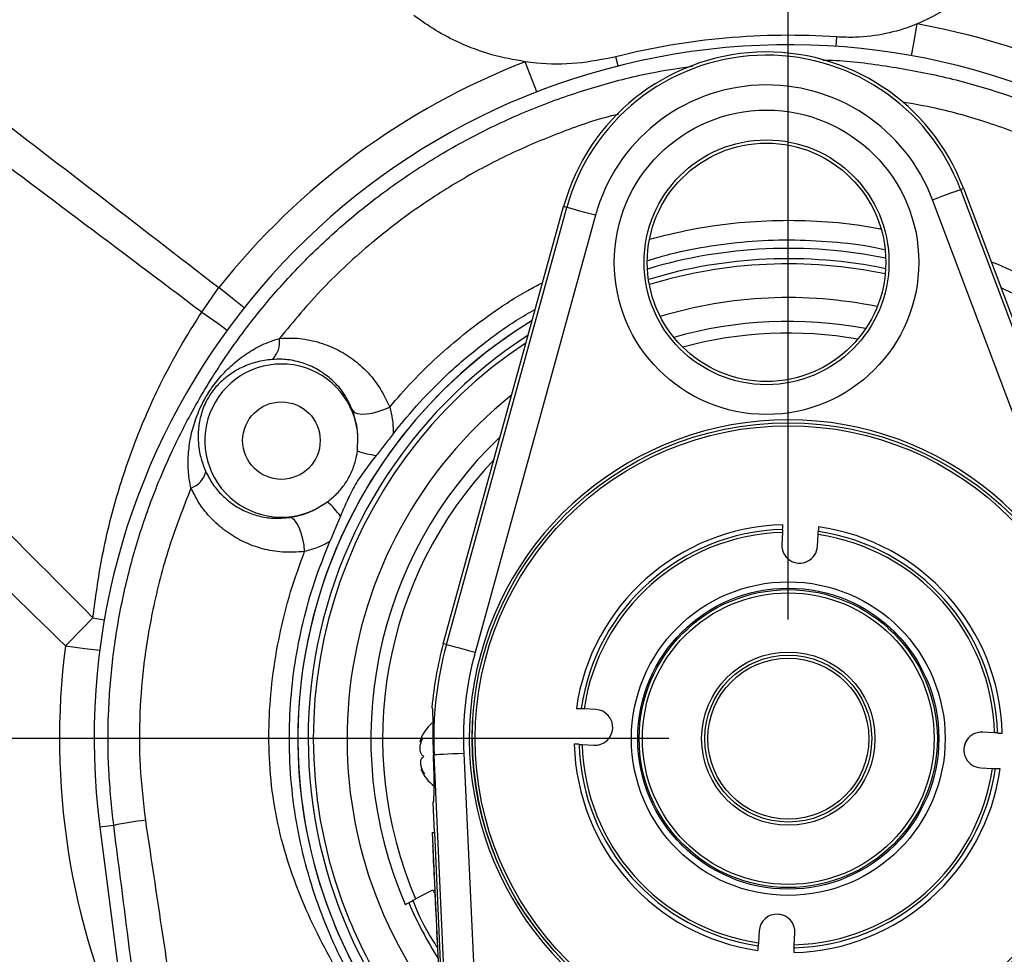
# Model space of a CAD drawing. Extents: x 0 to 8410, y 0 to 5940.
# Tile 122 of 158: x 4553 to 4718, y 4077 to 4234. Entities that reach past the tile are written whole.
import ezdxf

# ---------------------------------------------------------------- set-up
doc = ezdxf.new("R2010")
doc.units = 0
doc.header["$LTSCALE"] = 10
doc.layers.get('0').update_dxf_attribs({"linetype": 'CONTINUOUS'})
doc.styles.add('SLDTEXTSTYLE0', font='TXT', dxfattribs={"width": 0.605})
doc.dimstyles.new('SLDDIMSTYLE1', dxfattribs={"dimtxt": 50, "dimasz": 50, "dimexe": 0, "dimexo": 0.0625, "dimgap": 12.5, "dimtad": 1, "dimdec": 1, "dimrnd": 1e-09, "dimzin": 12, "dimtxsty": 'SLDTEXTSTYLE0', "dimsah": 1, "dimcen": 0.09, "dimazin": 3, "dimtfac": 1, "dimtofl": 0, "dimtmove": 0, "dimatfit": 3, "dimtolj": 1, "dimtzin": 12})
doc.dimstyles.new('SLDDIMSTYLE2', dxfattribs={"dimtxt": 50, "dimasz": 50, "dimexe": 0, "dimexo": 0.0625, "dimgap": 12.5, "dimtad": 1, "dimdec": 0, "dimrnd": 1e-09, "dimzin": 12, "dimtxsty": 'SLDTEXTSTYLE0', "dimsah": 1, "dimcen": 0.09, "dimazin": 3, "dimtfac": 1, "dimtofl": 0, "dimtmove": 0, "dimatfit": 3, "dimtolj": 1, "dimtzin": 12})
doc.dimstyles.new('SLDDIMSTYLE3', dxfattribs={"dimtxt": 50, "dimasz": 50, "dimexe": 0, "dimexo": 0.0625, "dimgap": 12.5, "dimtad": 1, "dimdec": 1, "dimrnd": 1e-09, "dimzin": 12, "dimtxsty": 'SLDTEXTSTYLE0', "dimsah": 1, "dimcen": 0.09, "dimazin": 3, "dimtfac": 1, "dimtmove": 0, "dimatfit": 3, "dimtolj": 1, "dimtzin": 12})

# ---------------------------------------------------------------- blocks, each defined once
blk = doc.blocks.new('_D_7')
at = {"color": 7, "linetype": 'CONTINUOUS'}
for p, q in [((4661.63, 4113.02), (3022.36, 4113.02)), ((3037.36, 2533.02), (3037.36, 4113.02)), ((4661.63, 2533.02), (3022.36, 2533.02))]:
    blk.add_line(p, q, dxfattribs=at)
for points in [[(3037.36, 4113.02), (3029.86, 4063.02), (3044.86, 4063.02)], [(3037.36, 2533.02), (3044.86, 2583.02), (3029.86, 2583.02)]]:
    blk.add_solid(points, dxfattribs=at)
at = {"color": 7, "linetype": 'CONTINUOUS', "insert": (2972.9, 3246.63), "char_height": 50, "attachment_point": 1, "rotation": 90, "style": 'SLDTEXTSTYLE0'}
blk.add_mtext('1580', dxfattribs=at)
blk = doc.blocks.new('_D_8')
at = {"color": 7, "linetype": 'CONTINUOUS'}
for p, q in [((4260.63, 4423.02), (3022.36, 4423.02)), ((3037.36, 4113.02), (3037.36, 4423.02)), ((4661.63, 4113.02), (3022.36, 4113.02))]:
    blk.add_line(p, q, dxfattribs=at)
for points in [[(3037.36, 4423.02), (3029.86, 4373.02), (3044.86, 4373.02)], [(3037.36, 4113.02), (3044.86, 4163.02), (3029.86, 4163.02)]]:
    blk.add_solid(points, dxfattribs=at)
at = {"color": 7, "linetype": 'CONTINUOUS', "insert": (2972.9, 4210.73), "char_height": 50, "attachment_point": 1, "rotation": 90, "style": 'SLDTEXTSTYLE0'}
blk.add_mtext('310', dxfattribs=at)
blk = doc.blocks.new('_D_9')
at = {"color": 7, "linetype": 'CONTINUOUS'}
for p, q in [((6136.63, 4639.08), (2746.63, 4639.08)), ((2761.63, 4639.08), (2761.63, 1533.02)), ((3861.91, 1533.02), (2746.63, 1533.02))]:
    blk.add_line(p, q, dxfattribs=at)
for points in [[(2761.63, 4639.08), (2754.13, 4589.08), (2769.13, 4589.08)], [(2761.63, 1533.02), (2769.13, 1583.02), (2754.13, 1583.02)]]:
    blk.add_solid(points, dxfattribs=at)
at = {"color": 7, "linetype": 'CONTINUOUS', "insert": (2697.18, 3009.66), "char_height": 50, "attachment_point": 1, "rotation": 90, "style": 'SLDTEXTSTYLE0'}
blk.add_mtext('3106', dxfattribs=at)
blk = doc.blocks.new('_D_10')
at = {"color": 7, "linetype": 'CONTINUOUS'}
for p, q in [((4681.63, 4133.02), (4681.63, 5288.89)), ((6156.63, 4443.02), (6156.63, 5288.89)), ((4681.63, 5273.89), (6156.63, 5273.89))]:
    blk.add_line(p, q, dxfattribs=at)
for points in [[(4681.63, 5273.89), (4731.63, 5266.39), (4731.63, 5281.39)], [(6156.63, 5273.89), (6106.63, 5281.39), (6106.63, 5266.39)]]:
    blk.add_solid(points, dxfattribs=at)
at = {"color": 7, "linetype": 'CONTINUOUS', "insert": (5342.75, 5338.34), "char_height": 50, "attachment_point": 1, "style": 'SLDTEXTSTYLE0'}
blk.add_mtext('1475', dxfattribs=at)
blk = doc.blocks.new('_D_12')
at = {"color": 7, "linetype": 'CONTINUOUS'}
for p, q in [((4081.63, 4133.02), (4081.63, 5288.89)), ((4681.63, 4133.02), (4681.63, 5288.89)), ((4681.63, 5273.89), (4081.63, 5273.89))]:
    blk.add_line(p, q, dxfattribs=at)
for points in [[(4081.63, 5273.89), (4131.63, 5266.39), (4131.63, 5281.39)], [(4681.63, 5273.89), (4631.63, 5281.39), (4631.63, 5266.39)]]:
    blk.add_solid(points, dxfattribs=at)
at = {"color": 7, "linetype": 'CONTINUOUS', "insert": (4324.34, 5338.34), "char_height": 50, "attachment_point": 1, "style": 'SLDTEXTSTYLE0'}
blk.add_mtext('600', dxfattribs=at)
blk = doc.blocks.new('_D_17')
at = {"color": 7, "linetype": 'CONTINUOUS'}
for p, q in [((4681.63, 4133.02), (4681.63, 5163.68)), ((4761.63, 4592.02), (4761.63, 5163.68)), ((4681.63, 5148.68), (4581.63, 5148.68)), ((4681.63, 5148.68), (4761.63, 5148.68)), ((4761.63, 5148.68), (4861.63, 5148.68))]:
    blk.add_line(p, q, dxfattribs=at)
for points in [[(4681.63, 5148.68), (4631.63, 5156.18), (4631.63, 5141.18)], [(4761.63, 5148.68), (4811.63, 5141.18), (4811.63, 5156.18)]]:
    blk.add_solid(points, dxfattribs=at)
at = {"color": 7, "linetype": 'CONTINUOUS', "insert": (4683.44, 5213.13), "char_height": 50, "attachment_point": 1, "style": 'SLDTEXTSTYLE0'}
blk.add_mtext('80', dxfattribs=at)

msp = doc.modelspace()

# ---------------------------------------------------------------- linework, layer by layer
at = {"color": 8, "linetype": 'CONTINUOUS'}
for p, q in [((4689.675184, 4229.148676), (4689.785363, 4230.739881)), ((4653.118165, 4225.879957), (4652.727487, 4227.42634)), ((4710.509839, 4205.16925), (4711.0132, 4205.358555)), ((4710.509839, 4205.16925), (4737.29107, 4133.951475)), ((4732.61747, 4132.193853), (4705.836209, 4203.411867)), ((4624.301287, 4128.792335), (4644.481035, 4202.154447)), ((4649.295362, 4200.830032), (4629.115643, 4127.46792)), ((4644.481035, 4202.154447), (4643.962504, 4202.297022)), ((4583.276482, 4184.566547), (4586.141469, 4188.68642)), ((4565.02554, 4133.297493), (4566.952588, 4132.979442)), ((4624.301287, 4128.792335), (4623.782756, 4128.93491)), ((4622.233721, 4110.309412), (4622.115316, 4110.304167)), ((4624.994429, 4049.847414), (4622.233721, 4110.309412)), ((4627.221676, 4110.53734), (4629.852565, 4052.918245)), ((4568.506869, 4098.47336), (4566.179725, 4098.174145))]:
    msp.add_line(p, q, dxfattribs=at)
at = {"color": 7, "linetype": 'CONTINUOUS'}
for p, q in [((4711.0132, 4205.358555), (4737.794461, 4134.140779)), ((4623.782756, 4128.93491), (4643.962504, 4202.297022)), ((4609.37828, 4161.284735), (4609.467896, 4163.65843)), ((4602.331491, 4151.504328), (4604.363354, 4152.741243)), ((4680.650266, 4147.607853), (4680.535348, 4145.641376)), ((4686.525108, 4145.291378), (4686.640056, 4147.257616)), ((4649.364444, 4117.912819), (4647.398116, 4118.027737)), ((4628.634067, 4113.021662), (4628.724339, 4116.113951)), ((4716.220053, 4114.005615), (4714.253726, 4114.120533)), ((4619.849565, 4112.511446), (4620.108308, 4112.523128)), ((4647.048028, 4112.037947), (4649.014386, 4111.923029)), ((4620.236876, 4107.907583), (4620.060148, 4107.899477)), ((4713.903668, 4108.130743), (4715.869995, 4108.015825)), ((4622.289451, 4097.298433), (4622.061404, 4102.293302)), ((4566.179725, 4098.174145), (4575.276198, 4027.440359)), ((4621.989789, 4097.284843), (4622.289451, 4097.298433)), ((4623.494985, 4064.319183), (4621.989789, 4097.284843)), ((4622.289451, 4097.298433), (4623.794677, 4064.332773)), ((4621.989878, 4095.0902), (4622.089775, 4095.09473)), ((4621.989878, 4095.0902), (4622.00624, 4094.731619)), ((4622.00624, 4094.731619), (4622.106137, 4094.736149)), ((4622.00624, 4094.731619), (4622.026714, 4094.283392)), ((4622.026714, 4094.283392), (4622.126611, 4094.287922)), ((4622.063549, 4093.476583), (4622.163447, 4093.481113)), ((4622.066768, 4093.406011), (4622.094246, 4092.804243)), ((4622.081759, 4092.803528), (4622.194143, 4092.808773)), ((4622.094246, 4092.804243), (4622.194143, 4092.808773)), ((4622.096302, 4092.75942), (4622.1962, 4092.76395)), ((4622.096302, 4092.75942), (4622.155668, 4091.459324)), ((4622.155668, 4091.459324), (4622.255566, 4091.464092)), ((4622.17203, 4091.100742), (4622.271927, 4091.105272)), ((4622.2232, 4089.980175), (4622.323098, 4089.984705)), ((4622.231187, 4089.805414), (4622.241618, 4089.576771)), ((4622.274371, 4088.859608), (4622.374268, 4088.864137)), ((4622.294845, 4088.411381), (4622.394743, 4088.415911)), ((4622.016074, 4087.685158), (4622.356834, 4087.05311)), ((4622.32736, 4087.698986), (4622.343065, 4087.354948)), ((4622.346016, 4087.290575), (4622.445913, 4087.295343)), ((4622.381659, 4086.509754), (4622.481557, 4086.514284)), ((4622.38458, 4086.445619), (4622.388991, 4086.349298)), ((4622.397186, 4086.170008), (4622.497054, 4086.174538)), ((4622.417631, 4085.721781), (4622.517528, 4085.726311)), ((4622.417631, 4085.721781), (4622.438105, 4085.273554)), ((4622.438105, 4085.273554), (4622.538002, 4085.278084)), ((4622.438105, 4085.273554), (4622.458579, 4084.825327)), ((4622.458579, 4084.825327), (4622.558477, 4084.829857)), ((4622.458579, 4084.825327), (4622.528168, 4083.301355)), ((4622.528168, 4083.301355), (4622.628065, 4083.305885)), ((4622.528406, 4083.295633), (4622.628303, 4083.300163)), ((4622.540446, 4083.032181), (4622.640344, 4083.036949)), ((4622.596624, 4081.801702), (4622.696521, 4081.806232)), ((4622.640731, 4080.835869), (4622.740628, 4080.840399)), ((4622.642787, 4080.791046), (4622.742685, 4080.795576)), ((4622.645976, 4080.720951), (4622.745874, 4080.725481)), ((4676.742973, 4080.752184), (4676.628055, 4078.785707)), ((4682.617845, 4078.435709), (4682.732763, 4080.402185)), ((4622.673215, 4080.124189), (4622.773113, 4080.128719)), ((4622.673215, 4080.124189), (4622.69369, 4079.675962)), ((4622.69369, 4079.675962), (4622.793587, 4079.680492)), ((4622.713329, 4079.246094), (4622.813227, 4079.250624)), ((4622.724654, 4078.998138), (4622.824552, 4079.002668)), ((4622.789832, 4077.570726), (4622.889729, 4077.575256))]:
    msp.add_line(p, q, dxfattribs=at)
at = {"color": 8, "linetype": 'CONTINUOUS', "flags": 128}
for points in [[(4702.286752, 4227.58012), (4702.667536, 4229.69227), (4703.250291, 4232.924749)], [(4639.474603, 4221.52405), (4638.697328, 4223.524381), (4637.507709, 4226.585914)], [(4705.836209, 4203.411867), (4706.719162, 4203.743746), (4707.570436, 4204.063942), (4708.359392, 4204.360535), (4709.057721, 4204.623272), (4709.640356, 4204.842378), (4710.086348, 4205.009987), (4710.379692, 4205.120375), (4710.509839, 4205.16925)], [(4649.295362, 4200.830032), (4648.385795, 4201.080372), (4647.508921, 4201.321651), (4646.696212, 4201.54505), (4645.976843, 4201.742937), (4645.376684, 4201.908161), (4644.917252, 4202.034523), (4644.615086, 4202.117493), (4644.481035, 4202.154447)], [(4590.397956, 4185.313751), (4588.715853, 4186.646511), (4586.141469, 4188.68642)], [(4583.276482, 4184.566547), (4585.958364, 4182.714035), (4587.556364, 4181.574871)], [(4608.583393, 4168.049385), (4608.902516, 4167.755892), (4609.414043, 4167.562773), (4610.094937, 4167.478372), (4610.91462, 4167.506506), (4611.836197, 4167.646219), (4612.818213, 4167.891075), (4613.816591, 4168.229868), (4614.786329, 4168.647577)], [(4600.528332, 4144.419243), (4600.423219, 4145.469953), (4600.234928, 4146.507313), (4599.971922, 4147.48459), (4599.646034, 4148.358156), (4599.271896, 4149.088432), (4598.866345, 4149.642755), (4598.447623, 4149.996092), (4598.034563, 4150.132467)], [(4560.408415, 4128.580381), (4560.990246, 4129.174759), (4561.57163, 4129.768659), (4562.152119, 4130.361845), (4562.731268, 4130.9536), (4563.308628, 4131.543447), (4563.883754, 4132.130911), (4564.456197, 4132.715751), (4565.02554, 4133.297493)], [(4560.408415, 4128.580381), (4563.666286, 4128.162195), (4566.175969, 4127.840092)], [(4629.115643, 4127.46792), (4628.206076, 4127.71826), (4627.329203, 4127.959301), (4626.516463, 4128.182937), (4625.797125, 4128.380825), (4625.196936, 4128.545811), (4624.737533, 4128.672172), (4624.435367, 4128.75538), (4624.301287, 4128.792335)], [(4627.221676, 4110.53734), (4626.279326, 4110.494186), (4625.370832, 4110.452701), (4624.528797, 4110.414316), (4623.783501, 4110.380222), (4623.161676, 4110.35185), (4622.685703, 4110.330154), (4622.372629, 4110.315849), (4622.233721, 4110.309412)]]:
    msp.add_lwpolyline(points, dxfattribs=at)
at = {"color": 7, "linetype": 'CONTINUOUS', "flags": 128}
msp.add_lwpolyline([(4619.145962, 4086.137106), (4621.669026, 4087.497999), (4622.016074, 4087.685158)], dxfattribs=at)
at = {"color": 8, "linetype": 'CONTINUOUS'}
for centre, radius in [((4677.985057, 4192.938475), 25.53094), ((4677.985057, 4192.938475), 20.537792), ((4681.634054, 4113.021738), 52.5), ((4681.634054, 4113.021738), 26.30932), ((4681.634054, 4113.021738), 25.24866)]:
    msp.add_circle(centre, radius, dxfattribs=at)
at = {"color": 7, "linetype": 'CONTINUOUS'}
for centre, radius in [((4677.985057, 4192.938475), 20), ((4596.634054, 4163.021738), 6.5), ((4681.634054, 4113.021738), 53), ((4681.634054, 4113.021738), 25), ((4681.634054, 4113.021738), 24.464102), ((4681.634054, 4113.021738), 14.535898), ((4681.634054, 4113.021738), 14), ((4681.634054, 4113.021738), 13.5)]:
    msp.add_circle(centre, radius, dxfattribs=at)
for centre, radius, start, end in [((5804.021524, 3538.989613), 1580, 55, 155), ((4681.634054, 4113.021738), 118, 86.03891938, 104.18011824), ((4681.634054, 4113.021738), 116.405124, 11.62084413, 187.32809797), ((4677.985057, 4192.938475), 35.286227, 20.60859565, 164.62002197), ((3249.66775, 3200.758591), 1507.22427, 9.86907978, 41.86907978), ((4681.634054, 4113.021738), 82.25, 78.54197878, 106.68663884), ((4681.634054, 4113.021738), 74, 78.37032633, 106.85829129), ((4681.634054, 4113.021738), 82.25, 121.46311526, 202.52267359), ((4681.634054, 4113.021738), 82.25, 121.46311526, 225.77121552), ((4681.634054, 4113.021738), 70, 79.32313157, 105.90548605), ((4596.634054, 4163.021738), 12.849634, 2.8399587, 296.32051328), ((4681.634054, 4113.021738), 74, 128.7952476, 217.97226208), ((4681.634054, 4113.021738), 53.5, 292.82522393, 252.40339369), ((4681.634054, 4113.021738), 70, 133.61730284, 203.42215572), ((4681.634054, 4113.021738), 35.1, 91.55829447, 171.75218016), ((4681.634054, 4113.021738), 35.1, 1.55829447, 81.75218016), ((4683.530233, 4145.466375), 3, 176.65523731, 356.65523731), ((4681.634054, 4113.021738), 60, 164.62002197, 174.95205315), ((4649.189416, 4114.917917), 3, 266.65523731, 86.65523731), ((4626.495934, 4110.384619), 7, 130.89136732, 161.99817841), ((4714.078691, 4111.125559), 3, 86.65523731, 266.65523731), ((4681.634054, 4113.021738), 53, 180, 356.65523731), ((4681.634054, 4113.021738), 35.1, 181.55829447, 261.75218016), ((4626.485043, 4110.623148), 7, 203.26116079, 232.79116569), ((4681.634054, 4113.021738), 35.1, 271.55829447, 351.75218016), ((4679.737875, 4080.5771), 3, 356.65523731, 176.65523731), ((4681.634054, 4113.021738), 82.25, 202.52267359, 225.77121552)]:
    msp.add_arc(centre, radius, start, end, dxfattribs=at)
at = {"color": 8, "linetype": 'CONTINUOUS'}
for centre, radius, start, end in [((4681.634054, 4113.021738), 121.835855, 14.63775964, 79.78042692), ((4677.985057, 4192.938475), 34.748435, 20.60859565, 164.62002197), ((4681.634054, 4113.021738), 121.835855, 111.23405322, 141.60804507), ((4677.985057, 4192.938475), 29.755288, 20.60859565, 164.62002197), ((4681.634054, 4113.021738), 80.517949, 78.30413243, 106.92448519), ((4681.634054, 4113.021738), 79.651924, 78.22347757, 107.00514006), ((4681.634054, 4113.021738), 68.02606, 80.14775868, 105.08085895), ((4592.354331, 4179.552508), 3.980286, 312.9043555, 9.10357859), ((4681.634054, 4113.021738), 80.517949, 122.79419398, 224.4401368), ((4681.634054, 4113.021738), 79.651924, 123.49510805, 202.52267359), ((4614.224278, 4175.046395), 14.589962, 250.60091743, 263.38700231), ((4681.634054, 4113.021738), 68.02606, 136.50640699, 203.27910741), ((4580.115996, 4158.769858), 3.956619, 289.91506275, 345.92139941), ((4594.729881, 4141.826698), 14.557854, 35.81546838, 48.56750557), ((4681.634054, 4113.021738), 35.9, 91.44877557, 171.86169906), ((4681.634054, 4113.021738), 35.9, 1.44877557, 81.86169906), ((4681.634054, 4113.021738), 34.6, 91.62932515, 171.68114947), ((4681.634054, 4113.021738), 34.6, 1.62932515, 81.68114947), ((4681.634054, 4113.021738), 122.219983, 172.68642095, 205.0729833), ((4681.634054, 4113.021738), 59.462208, 164.62002197, 182.61430881), ((4681.634054, 4113.021738), 54.46906, 164.62002197, 182.61430881), ((4681.634054, 4113.021738), 35.9, 181.44877557, 261.86169906), ((4681.634054, 4113.021738), 34.6, 181.62932515, 261.68114947), ((4681.634054, 4113.021738), 35.9, 271.44877557, 351.86169906), ((4681.634054, 4113.021738), 34.6, 271.62932515, 351.68114947), ((4580.897282, 4038.97685), 60.772996, 96.69453753, 101.76395724), ((4681.634054, 4113.021738), 69.3448, 203.37061518, 212.20586362), ((4681.634054, 4113.021738), 79.651924, 202.52267359, 223.73922273)]:
    msp.add_arc(centre, radius, start, end, dxfattribs=at)
at = {"color": 7, "linetype": 'CONTINUOUS'}
msp.add_ellipse((4621.696501, 4110.28499), major_axis=(-0.3649, 7.991674), ratio=0.0524077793, start_param=3.1415926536, end_param=4.7123889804, dxfattribs=at)
at = {"color": 8, "linetype": 'CONTINUOUS'}
for points, knots in [([(4486.380877, 4266.121437), (4491.685636, 4261.96507), (4511.172311, 4246.696935), (4544.403378, 4220.855772), (4572.407406, 4199.271857), (4586.141469, 4188.68642)], [0, 0, 0, 0, 0.1600905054, 0.5880817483, 1, 1, 1, 1]), ([(4583.276482, 4184.566547), (4569.352261, 4195.046766), (4541.022603, 4216.369394), (4507.261472, 4241.549718), (4487.427571, 4256.252636), (4482.077481, 4260.21867)], [0, 0, 0, 0, 0.4137858, 0.8418718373, 1, 1, 1, 1]), ([(4462.363796, 4236.867716), (4482.993047, 4216.001273), (4517.168165, 4181.433213), (4551.440957, 4146.961086), (4565.02554, 4133.297493)], [0, 0, 0, 0, 0.6036336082, 1, 1, 1, 1]), ([(4560.408415, 4128.580381), (4546.644009, 4142.056412), (4511.575907, 4176.389811), (4476.361847, 4210.573538), (4454.969483, 4231.339981)], [0, 0, 0, 0, 0.3925050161, 1, 1, 1, 1]), ([(4568.506869, 4098.47336), (4568.181822, 4101.552288), (4567.528308, 4107.742547), (4567.524041, 4117.108139), (4568.243825, 4126.532991), (4569.761189, 4135.853958), (4572.041795, 4145.026446), (4575.060746, 4153.96237), (4578.846501, 4162.709552), (4583.364656, 4171.133917), (4588.581672, 4179.164292), (4594.454873, 4186.736907), (4601.01554, 4193.864336), (4608.148503, 4200.396941), (4615.770007, 4206.2694), (4623.809169, 4211.461593), (4632.339059, 4215.999653), (4641.2126, 4219.80037), (4650.3458, 4222.79317), (4658.453553, 4224.832668), (4663.589339, 4225.544891), (4665.572228, 4225.819876)], [0, 0, 0, 0, 0.0522909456, 0.1051322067, 0.1579753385, 0.211884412, 0.2645310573, 0.3175357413, 0.3710917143, 0.4254037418, 0.478875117, 0.5327213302, 0.5871478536, 0.6423715, 0.6959566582, 0.7495421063, 0.803892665, 0.8590362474, 0.9124255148, 0.9661881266, 1, 1, 1, 1]), ([(4687.446656, 4226.867248), (4687.781794, 4226.862323), (4691.287464, 4226.810797), (4697.977257, 4225.960744), (4707.473985, 4224.243708), (4716.101207, 4221.830869), (4723.87687, 4219.029991), (4730.782935, 4216.010851), (4737.633976, 4212.457692), (4744.322175, 4208.38612), (4751.231952, 4203.492541), (4758.153146, 4197.744495), (4764.979525, 4191.03971), (4771.27462, 4183.710822), (4776.905467, 4175.892708), (4781.832706, 4167.671367), (4786.047544, 4159.129072), (4789.568716, 4150.17523), (4791.920299, 4142.404342), (4792.972697, 4137.611776), (4793.328466, 4135.991623)], [0, 0, 0, 0, 0.0066967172, 0.0700502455, 0.13430879, 0.1995043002, 0.2487404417, 0.2993650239, 0.349989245, 0.4028409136, 0.4556931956, 0.5190449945, 0.582397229, 0.6466644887, 0.7118798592, 0.7747168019, 0.8379986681, 0.9019692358, 0.96686016, 1, 1, 1, 1]), ([(4741.760375, 4203.464796), (4738.970519, 4205.212954), (4733.385002, 4208.712908), (4724.453157, 4212.982377), (4715.426525, 4216.365616), (4707.501948, 4218.649534), (4702.635607, 4219.499884), (4700.77187, 4219.825556)], [0, 0, 0, 0, 0.2220796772, 0.4446214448, 0.6666973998, 0.8723499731, 1, 1, 1, 1]), ([(4653.156193, 4217.773249), (4652.755968, 4217.67973), (4649.388457, 4216.892856), (4643.23939, 4214.705666), (4634.799423, 4211.159301), (4626.701022, 4206.840283), (4618.979267, 4201.885662), (4611.190128, 4195.87989), (4603.453802, 4188.752582), (4598.674265, 4183.039052), (4596.284481, 4180.182268)], [0, 0, 0, 0, 0.0177810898, 0.1496110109, 0.2814661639, 0.4137922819, 0.5461189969, 0.6779739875, 0.8389859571, 1, 1, 1, 1]), ([(4658.423068, 4196.822931), (4660.706519, 4197.400095), (4665.330012, 4198.568728), (4672.498931, 4199.599603), (4679.851911, 4200.081317), (4687.227573, 4199.879969), (4693.027473, 4199.35654), (4696.288083, 4198.694682), (4697.169813, 4198.515703)], [0, 0, 0, 0, 0.1805208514, 0.3655155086, 0.5545216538, 0.7449205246, 0.9310217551, 1, 1, 1, 1]), ([(4715.644898, 4193.041851), (4715.759962, 4192.998357), (4717.921552, 4192.181276), (4721.962351, 4190.140024), (4725.748561, 4187.926232), (4727.646919, 4186.816265)], [0, 0, 0, 0, 0.0272695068, 0.5122852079, 1, 1, 1, 1]), ([(4614.786329, 4168.647577), (4616.040144, 4170.09691), (4618.553322, 4173.001988), (4622.702342, 4177.049099), (4627.119987, 4180.865558), (4632.184689, 4184.635098), (4636.625316, 4187.574092), (4639.608551, 4189.105935), (4640.453341, 4189.53972)], [0, 0, 0, 0, 0.1725607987, 0.3458852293, 0.5215534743, 0.6980092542, 0.9144825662, 1, 1, 1, 1]), ([(4565.02554, 4133.297493), (4565.468102, 4136.630863), (4566.353212, 4143.297498), (4568.761283, 4153.202178), (4572.003087, 4162.96713), (4575.72737, 4171.447433), (4579.527878, 4178.641519), (4582.025395, 4182.589084), (4583.276482, 4184.566547)], [0, 0, 0, 0, 0.1835645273, 0.36712331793, 0.55621942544, 0.74530712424, 0.87241606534, 1, 1, 1, 1]), ([(4581.463726, 4155.04985), (4581.302177, 4155.920918), (4580.975865, 4157.680373), (4580.961961, 4160.416448), (4581.287775, 4163.236789), (4582.031788, 4166.165141), (4583.135267, 4168.894055), (4584.607289, 4171.460466), (4586.322993, 4173.724425), (4588.402613, 4175.833692), (4590.778478, 4177.66186), (4593.385129, 4179.189683), (4595.311147, 4179.84905), (4596.284481, 4180.182268)], [0, 0, 0, 0, 0.0829194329, 0.167487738, 0.2603919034, 0.3548162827, 0.4544310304, 0.5295358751, 0.61628363, 0.7117705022, 0.8091864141, 0.9035702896, 1, 1, 1, 1]), ([(4596.284481, 4180.182268), (4597.014437, 4180.216123), (4598.892405, 4180.303222), (4601.898228, 4179.874039), (4605.090464, 4178.819528), (4608.009024, 4177.213606), (4610.672865, 4175.047271), (4613.09496, 4172.236398), (4614.215422, 4169.858953), (4614.786329, 4168.647577)], [0, 0, 0, 0, 0.0917304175, 0.2359960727, 0.3847937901, 0.5240101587, 0.6668620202, 0.8302568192, 1, 1, 1, 1]), ([(4595.064016, 4176.636984), (4594.202834, 4176.522032), (4592.453726, 4176.288558), (4590.163833, 4175.427976), (4588.072512, 4174.249112), (4586.318194, 4172.815777), (4584.926776, 4171.184181), (4584.174933, 4169.915368), (4583.70255, 4168.939812), (4583.331545, 4168.000594), (4582.887436, 4166.422433), (4582.620003, 4164.478743), (4582.692417, 4162.22099), (4583.08986, 4159.986797), (4583.663733, 4158.539081), (4583.95377, 4157.8074)], [0, 0, 0, 0, 0.0990580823, 0.2011922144, 0.297394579, 0.3957845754, 0.4744086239, 0.5251643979, 0.5393988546, 0.5848175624, 0.6319549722, 0.7263995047, 0.8230182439, 0.9105527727, 1, 1, 1, 1]), ([(4608.583393, 4168.049385), (4608.193958, 4168.916148), (4607.400943, 4170.68116), (4605.679524, 4172.747571), (4603.729044, 4174.380015), (4601.62209, 4175.572786), (4599.261089, 4176.380829), (4597.038189, 4176.72032), (4595.607434, 4176.659923), (4595.064016, 4176.636984)], [0, 0, 0, 0, 0.1627967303, 0.3315070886, 0.4717176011, 0.615147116, 0.7599918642, 0.9088419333, 1, 1, 1, 1]), ([(4609.467896, 4163.65843), (4609.449108, 4163.99532), (4609.36204, 4165.556582), (4608.925632, 4166.953721), (4608.583393, 4168.049385)], [0, 0, 0, 0, 0.2157802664, 1, 1, 1, 1]), ([(4614.786329, 4168.647577), (4614.948849, 4167.987265), (4615.278427, 4166.648208), (4615.387006, 4165.101823), (4615.385788, 4164.261159), (4615.385624, 4164.148142)], [0, 0, 0, 0, 0.4571282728, 0.9270171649, 1, 1, 1, 1]), ([(4583.95377, 4157.8074), (4584.327039, 4157.088694), (4585.08403, 4155.631154), (4586.645201, 4153.816392), (4588.463013, 4152.296496), (4590.527257, 4151.120621), (4592.819652, 4150.321), (4595.34233, 4149.898108), (4597.117668, 4150.052652), (4598.034563, 4150.132467)], [0, 0, 0, 0, 0.1353455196, 0.2744815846, 0.4113233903, 0.5512751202, 0.695152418, 0.8425578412, 1, 1, 1, 1]), ([(4581.463726, 4155.04985), (4580.171791, 4151.74416), (4577.575712, 4145.101546), (4575.093299, 4135.357693), (4573.512224, 4126.07422), (4572.784462, 4117.271397), (4572.766349, 4108.312878), (4573.462836, 4102.33668), (4573.812606, 4099.335481)], [0, 0, 0, 0, 0.186940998, 0.3756482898, 0.5288175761, 0.6830315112, 0.8408209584, 1, 1, 1, 1]), ([(4600.528332, 4144.419243), (4599.27707, 4144.332158), (4596.881425, 4144.165428), (4593.437404, 4144.796978), (4590.330646, 4145.922941), (4587.524687, 4147.566575), (4585.078874, 4149.639228), (4582.977, 4152.120384), (4581.96808, 4154.073498), (4581.463726, 4155.04985)], [0, 0, 0, 0, 0.1588257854, 0.304085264, 0.4493739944, 0.5870435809, 0.72468773, 0.8623727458, 1, 1, 1, 1]), ([(4598.034563, 4150.132467), (4598.617314, 4150.240179), (4599.802571, 4150.459254), (4601.26851, 4150.983543), (4602.100665, 4151.391239), (4602.331491, 4151.504328)], [0, 0, 0, 0, 0.4113925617, 0.836730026, 1, 1, 1, 1]), ([(4604.760291, 4146.081974), (4604.756218, 4146.079669), (4604.088507, 4145.701737), (4602.690138, 4145.014348), (4601.255953, 4144.619543), (4600.528332, 4144.419243)], [0, 0, 0, 0, 0.0030142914, 0.4941881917, 1, 1, 1, 1]), ([(4624.390485, 4048.158457), (4622.010518, 4051.176282), (4616.729192, 4057.873063), (4610.436519, 4066.77008), (4605.535702, 4074.804936), (4602.213137, 4081.06501), (4599.349626, 4087.570589), (4597.022357, 4094.371708), (4595.36443, 4101.489162), (4594.545418, 4108.754673), (4594.471352, 4116.016906), (4595.053178, 4123.23906), (4596.267694, 4130.47487), (4598.029142, 4137.597993), (4599.704595, 4142.170948), (4600.528332, 4144.419243)], [0, 0, 0, 0, 0.1097943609, 0.2436419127, 0.3109891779, 0.3785590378, 0.44596213, 0.5138381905, 0.5836254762, 0.6542823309, 0.7222385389, 0.7907855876, 0.8609677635, 0.9316447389, 1, 1, 1, 1]), ([(4572.556289, 4066.654016), (4571.89116, 4071.950019), (4570.55986, 4082.550321), (4569.191556, 4093.162911), (4568.506869, 4098.47336)], [0, 0, 0, 0, 0.4996086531, 1, 1, 1, 1]), ([(4573.812606, 4099.335481), (4574.645931, 4093.750068), (4576.314113, 4082.568965), (4578.014875, 4071.403884), (4578.866037, 4065.816213)], [0, 0, 0, 0, 0.4995404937, 1, 1, 1, 1]), ([(4622.769745, 4078.009893), (4622.481546, 4078.459357), (4620.924921, 4080.887002), (4619.566298, 4083.546368), (4618.717734, 4085.820137), (4618.690999, 4085.891773)], [0, 0, 0, 0, 0.1803627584, 0.9741769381, 1, 1, 1, 1])]:
    msp.add_open_spline(points, degree=3, knots=knots, dxfattribs=at)
at = {"color": 7, "linetype": 'CONTINUOUS'}
for points, knots in [([(4717.731746, 4245.611479), (4716.834822, 4244.215798), (4715.015042, 4241.384084), (4711.507661, 4237.885692), (4707.585839, 4234.951989), (4704.70771, 4233.606217), (4703.250291, 4232.924749)], [0, 0, 0, 0, 0.2535399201, 0.5144103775, 0.7541085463, 1, 1, 1, 1]), ([(4637.507709, 4226.585914), (4635.631888, 4226.924407), (4631.840288, 4227.608603), (4626.841772, 4229.513661), (4622.461535, 4231.767942), (4620.037995, 4233.493831), (4618.818643, 4234.362175)], [0, 0, 0, 0, 0.27908549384, 0.5641159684, 0.78069432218, 1, 1, 1, 1]), ([(4703.250291, 4232.924749), (4703.075116, 4232.853733), (4701.368658, 4232.161929), (4697.954327, 4231.161815), (4693.56893, 4230.595854), (4690.826978, 4230.700231), (4689.785363, 4230.739881)], [0, 0, 0, 0, 0.0412442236, 0.4017786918, 0.7727472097, 1, 1, 1, 1]), ([(4652.727487, 4227.42634), (4650.561162, 4226.989648), (4646.165768, 4226.103617), (4641.013892, 4226.157508), (4638.134634, 4226.509313), (4637.507709, 4226.585914)], [0, 0, 0, 0, 0.4318963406, 0.8763019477, 1, 1, 1, 1]), ([(4658.112349, 4193.250706), (4659.362287, 4193.62974), (4662.823696, 4194.679387), (4668.677234, 4195.775257), (4675.64543, 4196.591716), (4682.751954, 4196.806892), (4689.820399, 4196.366359), (4694.826541, 4195.779257), (4697.389256, 4195.184428), (4697.701128, 4195.112039)], [0, 0, 0, 0, 0.0978518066, 0.270977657, 0.4453044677, 0.623422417, 0.8028495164, 0.9760075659, 1, 1, 1, 1]), ([(4717.268022, 4188.725521), (4719.147419, 4187.802346), (4722.996153, 4185.911818), (4726.596635, 4183.582576), (4728.438946, 4182.390739)], [0, 0, 0, 0, 0.4883155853, 1, 1, 1, 1]), ([(4615.385624, 4164.148142), (4615.394891, 4164.160143), (4616.815561, 4165.999899), (4619.812784, 4169.562286), (4624.757112, 4174.545188), (4630.182572, 4179.123502), (4635.031607, 4182.666674), (4638.166746, 4184.470334), (4639.226647, 4185.080101)], [0, 0, 0, 0, 0.00142494, 0.2184393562, 0.4369565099, 0.6602228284, 0.8851309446, 1, 1, 1, 1]), ([(4615.385624, 4164.148142), (4614.912572, 4163.544395), (4613.95815, 4162.326285), (4613.018156, 4161.147856), (4612.544062, 4160.553505)], [0, 0, 0, 0, 0.49564168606, 1, 1, 1, 1]), ([(4604.363354, 4152.741243), (4604.904962, 4153.184505), (4606.003839, 4154.083848), (4607.332628, 4155.751895), (4608.386355, 4157.618219), (4609.07408, 4159.482156), (4609.286134, 4160.738711), (4609.37828, 4161.284735)], [0, 0, 0, 0, 0.2060525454, 0.418063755, 0.6244709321, 0.83681778, 1, 1, 1, 1]), ([(4612.544062, 4160.553505), (4611.931551, 4159.774403), (4610.700741, 4158.208835), (4608.990414, 4155.686153), (4607.647342, 4152.993868), (4606.908944, 4151.236007), (4606.53493, 4150.345613)], [0, 0, 0, 0, 0.2542886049, 0.510980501, 0.7523014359, 1, 1, 1, 1]), ([(4606.53493, 4150.345613), (4606.247776, 4149.647372), (4605.670074, 4148.242638), (4605.064737, 4146.80501), (4604.760291, 4146.081974)], [0, 0, 0, 0, 0.4970632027, 1, 1, 1, 1]), ([(4680.679532, 4148.10877), (4680.679235, 4148.103609), (4680.67863, 4148.093112), (4680.673793, 4148.010155), (4680.666451, 4147.884846), (4680.658153, 4147.742817), (4680.652571, 4147.647291), (4680.650266, 4147.607853)], [0, 0, 0, 0, 0.2064940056, 0.4200101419, 0.6341464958, 0.8489582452, 1, 1, 1, 1]), ([(4680.679532, 4148.10877), (4680.679532, 4148.10877), (4680.679531, 4148.108751), (4680.680459, 4148.124237), (4680.685608, 4148.212784), (4680.696184, 4148.392605), (4680.709923, 4148.630281), (4680.720932, 4148.813901), (4680.726193, 4148.906996), (4680.726381, 4148.910333)], [0, 0, 0, 0, 0.0012599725, 0.1342588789, 0.3482690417, 0.5623150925, 0.7768421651, 0.9919993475, 1, 1, 1, 1]), ([(4686.716171, 4148.560097), (4686.71409, 4148.524488), (4686.706744, 4148.398807), (4686.69447, 4148.188627), (4686.681522, 4147.968152), (4686.673777, 4147.834571), (4686.669934, 4147.769043), (4686.669526, 4147.762194), (4686.669322, 4147.758772)], [0, 0, 0, 0, 0.0853064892, 0.3010906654, 0.5164486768, 0.7314422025, 0.8658117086, 1, 1, 1, 1]), ([(4686.640056, 4147.257616), (4686.640245, 4147.260874), (4686.643694, 4147.320434), (4686.650517, 4147.436725), (4686.659184, 4147.585422), (4686.665696, 4147.696358), (4686.668904, 4147.751528), (4686.669209, 4147.756815), (4686.669322, 4147.758772)], [0, 0, 0, 0, 0.0124965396, 0.2284407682, 0.4441424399, 0.65950557, 0.873981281, 1, 1, 1, 1]), ([(4624.354394, 4052.07472), (4623.763201, 4052.601494), (4621.063311, 4055.00719), (4617.254832, 4059.507252), (4612.836197, 4065.360866), (4609.212448, 4071.120127), (4606.015447, 4077.189174), (4603.277327, 4083.599219), (4601.049455, 4090.307174), (4599.372009, 4097.300929), (4598.297892, 4104.50622), (4597.873608, 4111.706929), (4598.066748, 4118.788209), (4598.82808, 4125.716966), (4600.187118, 4132.618859), (4602.104821, 4139.462573), (4603.875143, 4143.87553), (4604.760291, 4146.081974)], [0, 0, 0, 0, 0.023243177, 0.1061479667, 0.1723264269, 0.2385061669, 0.3055254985, 0.373418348, 0.4428050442, 0.5126964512, 0.5842071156, 0.6562892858, 0.7240637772, 0.791839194, 0.8605668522, 0.9302844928, 1, 1, 1, 1]), ([(4621.866765, 4118.301203), (4621.905865, 4118.215842), (4621.984064, 4118.045121), (4622.003402, 4116.683699), (4622.003703, 4114.671451), (4622.030799, 4112.415078), (4622.091004, 4110.911397), (4622.115316, 4110.304167)], [0, 0, 0, 0, 0.213095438, 0.4261881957, 0.6398112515, 0.854545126, 1, 1, 1, 1]), ([(4646.095606, 4118.103792), (4646.131266, 4118.101722), (4646.256946, 4118.094425), (4646.467097, 4118.082166), (4646.68775, 4118.069292), (4646.821126, 4118.06147), (4646.886747, 4118.057555), (4646.893657, 4118.057226), (4646.897109, 4118.057062)], [0, 0, 0, 0, 0.0854176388, 0.301048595, 0.5165240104, 0.7314381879, 0.8658137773, 1, 1, 1, 1]), ([(4647.398116, 4118.027737), (4647.394858, 4118.027894), (4647.335297, 4118.030781), (4647.219083, 4118.038454), (4647.070339, 4118.046835), (4646.959541, 4118.053584), (4646.904349, 4118.056386), (4646.899065, 4118.056879), (4646.897109, 4118.057062)], [0, 0, 0, 0, 0.0124922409, 0.228361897, 0.4441638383, 0.659460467, 0.873962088, 1, 1, 1, 1]), ([(4716.72106, 4113.97629), (4716.72091, 4113.976283), (4716.720177, 4113.97625), (4716.703987, 4113.977286), (4716.64177, 4113.980773), (4716.522959, 4113.987911), (4716.375886, 4113.996553), (4716.269897, 4114.002716), (4716.220053, 4114.005615)], [0, 0, 0, 0, 0.034121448, 0.1669730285, 0.3809772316, 0.5950077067, 0.8095416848, 1, 1, 1, 1]), ([(4716.72106, 4113.97629), (4716.724511, 4113.976122), (4716.733517, 4113.975686), (4716.824797, 4113.97), (4717.002351, 4113.959706), (4717.210496, 4113.947549), (4717.389921, 4113.937066), (4717.484329, 4113.931554), (4717.522564, 4113.929321)], [0, 0, 0, 0, 0.1325611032, 0.3459537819, 0.5596413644, 0.7739985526, 0.9084720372, 1, 1, 1, 1]), ([(4620.371701, 4113.1516), (4620.23317, 4112.978567), (4619.993137, 4112.678753), (4619.830968, 4112.489482), (4619.84172, 4112.529991), (4619.846227, 4112.54697)], [0, 0, 0, 0, 0.442194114, 0.7661886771, 1, 1, 1, 1]), ([(4620.514365, 4110.027124), (4620.361225, 4110.138557), (4620.095886, 4110.331631), (4619.900082, 4110.903948), (4619.865571, 4111.529603), (4619.977575, 4112.210398), (4620.166474, 4112.756134), (4620.321381, 4113.054633), (4620.371701, 4113.1516)], [0, 0, 0, 0, 0.2355654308, 0.4081540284, 0.5811191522, 0.7450801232, 0.9171902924, 1, 1, 1, 1]), ([(4646.547021, 4112.067272), (4646.547022, 4112.067272), (4646.547041, 4112.067271), (4646.531402, 4112.068007), (4646.442932, 4112.073482), (4646.263195, 4112.083979), (4646.025504, 4112.097309), (4645.84195, 4112.109375), (4645.748816, 4112.113844), (4645.745518, 4112.114002)], [0, 0, 0, 0, 0.0012600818, 0.1342776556, 0.3483089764, 0.5623249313, 0.7768281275, 0.9920973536, 1, 1, 1, 1]), ([(4646.547021, 4112.067272), (4646.552172, 4112.066905), (4646.562649, 4112.066158), (4646.645778, 4112.061487), (4646.770934, 4112.054246), (4646.912984, 4112.045899), (4647.008541, 4112.040272), (4647.048028, 4112.037947)], [0, 0, 0, 0, 0.2064795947, 0.4200478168, 0.6340501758, 0.848777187, 1, 1, 1, 1]), ([(4620.64773, 4107.10602), (4620.486902, 4107.385901), (4620.208228, 4107.870862), (4620.004398, 4108.619735), (4619.971394, 4109.211577), (4620.093642, 4109.669617), (4620.296065, 4109.91846), (4620.460838, 4110.00048), (4620.514365, 4110.027124)], [0, 0, 0, 0, 0.2355572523, 0.4081594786, 0.5811424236, 0.7450594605, 0.9171820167, 1, 1, 1, 1]), ([(4620.061131, 4107.877781), (4620.054082, 4107.877246), (4620.037186, 4107.875964), (4620.188668, 4107.665778), (4620.411419, 4107.383271), (4620.589779, 4107.17401), (4620.64773, 4107.10602)], [0, 0, 0, 0, 0.2188562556, 0.5245517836, 0.8455223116, 1, 1, 1, 1]), ([(4715.869995, 4108.015825), (4715.883634, 4108.015029), (4715.953543, 4108.010951), (4716.078408, 4108.003725), (4716.221496, 4107.995151), (4716.3112, 4107.989834), (4716.361735, 4107.987016), (4716.367701, 4107.986684), (4716.371002, 4107.9865)], [0, 0, 0, 0, 0.0522955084, 0.2680591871, 0.4837012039, 0.6987327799, 0.8332876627, 1, 1, 1, 1]), ([(4717.172505, 4107.939531), (4717.134291, 4107.941762), (4717.006186, 4107.949243), (4716.794335, 4107.961622), (4716.575501, 4107.974561), (4716.424835, 4107.983252), (4716.374089, 4107.986075), (4716.371481, 4107.986434), (4716.371002, 4107.9865)], [0, 0, 0, 0, 0.0915820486, 0.3070070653, 0.5224588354, 0.7374505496, 0.9517058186, 1, 1, 1, 1]), ([(4622.026714, 4094.283392), (4622.033037, 4094.144834), (4622.044334, 4093.897285), (4622.057675, 4093.605188), (4622.063549, 4093.476583)], [0, 0, 0, 0, 0.559719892, 1, 1, 1, 1]), ([(4622.17203, 4091.100742), (4622.172882, 4091.082045), (4622.174587, 4091.044651), (4622.188628, 4090.737662), (4622.205762, 4090.362414), (4622.217384, 4090.107677), (4622.2232, 4089.980175)], [0, 0, 0, 0, 0.2795333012, 0.5590440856, 0.7792916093, 1, 1, 1, 1]), ([(4622.346016, 4087.290575), (4622.353699, 4087.122411), (4622.367428, 4086.821942), (4622.377309, 4086.605194), (4622.381659, 4086.509754)], [0, 0, 0, 0, 0.559671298, 1, 1, 1, 1]), ([(4617.401989, 4085.196544), (4617.425141, 4085.209016), (4617.474245, 4085.235466), (4617.883683, 4085.456496), (4618.470969, 4085.77315), (4618.943892, 4086.02815), (4619.145962, 4086.137106)], [0, 0, 0, 0, 0.2449842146, 0.5196010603, 0.7947362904, 1, 1, 1, 1]), ([(4622.645976, 4080.720951), (4622.649056, 4080.653655), (4622.65521, 4080.519192), (4622.663358, 4080.340114), (4622.672235, 4080.145966), (4622.672811, 4080.133167), (4622.673215, 4080.124189)], [0, 0, 0, 0, 0.1873071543, 0.3742552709, 0.5611088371, 1, 1, 1, 1]), ([(4622.69369, 4079.675962), (4622.694038, 4079.669081), (4622.694475, 4079.660464), (4622.700101, 4079.534986), (4622.705471, 4079.417974), (4622.710187, 4079.314824), (4622.713329, 4079.246094)], [0, 0, 0, 0, 0.4984999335, 0.6242745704, 0.7496459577, 1, 1, 1, 1]), ([(4676.628055, 4078.785707), (4676.62726, 4078.772108), (4676.623175, 4078.702248), (4676.615869, 4078.577432), (4676.60752, 4078.434338), (4676.602296, 4078.344558), (4676.599304, 4078.294149), (4676.598973, 4078.288124), (4676.598789, 4078.28479)], [0, 0, 0, 0, 0.05215208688, 0.26791537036, 0.48361388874, 0.69869971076, 0.83325095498, 1, 1, 1, 1]), ([(4676.55194, 4077.483227), (4676.55417, 4077.521481), (4676.561638, 4077.649591), (4676.574076, 4077.861422), (4676.586824, 4078.080194), (4676.595667, 4078.230916), (4676.598572, 4078.281491), (4676.598756, 4078.284277), (4676.598789, 4078.28479)], [0, 0, 0, 0, 0.0916779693, 0.3070155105, 0.5224479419, 0.7374448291, 0.9517026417, 1, 1, 1, 1]), ([(4682.588549, 4077.934791), (4682.588361, 4077.931304), (4682.587869, 4077.922202), (4682.582469, 4077.831013), (4682.572144, 4077.653428), (4682.559965, 4077.445297), (4682.549465, 4077.265897), (4682.543962, 4077.171503), (4682.54173, 4077.133228)], [0, 0, 0, 0, 0.1325695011, 0.3459516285, 0.5596396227, 0.7740404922, 0.9083768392, 1, 1, 1, 1]), ([(4682.588549, 4077.934791), (4682.588565, 4077.934943), (4682.58864, 4077.935686), (4682.58954, 4077.951573), (4682.593231, 4078.013927), (4682.600137, 4078.132847), (4682.608738, 4078.279901), (4682.614932, 4078.385873), (4682.617845, 4078.435709)], [0, 0, 0, 0, 0.03412089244, 0.16693425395, 0.38093629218, 0.59508855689, 0.80958061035, 1, 1, 1, 1])]:
    msp.add_open_spline(points, degree=3, knots=knots, dxfattribs=at)

# ---------------------------------------------------------------- dimensions: what is measured, and where the dimension line sits
for base, p1, p2, angle, dimstyle, picture, middle in [((4081.634054, 5273.887961), (4681.634054, 4113.021738), (4081.634054, 4113.021738), 0, 'SLDDIMSTYLE1', '_D_12', (4381.634054, 5273.887961)), ((2761.634054, 1533.021738), (6156.634054, 4639.083327), (3881.910645, 1533.021738), 90, 'SLDDIMSTYLE2', '_D_9', (2761.634054, 3086.052532)), ((3037.357622, 4423.021738), (4681.634054, 4113.021738), (4280.634054, 4423.021738), 90, 'SLDDIMSTYLE1', '_D_8', (3037.357622, 4268.021738)), ((3037.357622, 4113.021738), (4681.634054, 2533.021738), (4681.634054, 4113.021738), 90, 'SLDDIMSTYLE1', '_D_7', (3037.357622, 3323.021738))]:
    dim = msp.add_linear_dim(base=base, p1=p1, p2=p2, angle=angle, dimstyle=dimstyle, dxfattribs=at)
    dim.commit()
    dim.dimension.update_dxf_attribs({"geometry": picture, "text_midpoint": middle, "dimtype": 160})
for base, p2, dimstyle, picture, middle in [((6156.634054, 5273.887961), (6156.634054, 4423.021738), 'SLDDIMSTYLE1', '_D_10', (5419.134054, 5273.887961)), ((4761.634054, 5148.678389), (4761.634054, 4572.021738), 'SLDDIMSTYLE3', '_D_17', (4721.634054, 5148.678389))]:
    dim = msp.add_linear_dim(base=base, p1=(4681.634054, 4113.021738), p2=p2, dimstyle=dimstyle, dxfattribs=at)
    dim.commit()
    dim.dimension.update_dxf_attribs({"geometry": picture, "text_midpoint": middle, "dimtype": 160})

doc.saveas('drawing.dxf')
